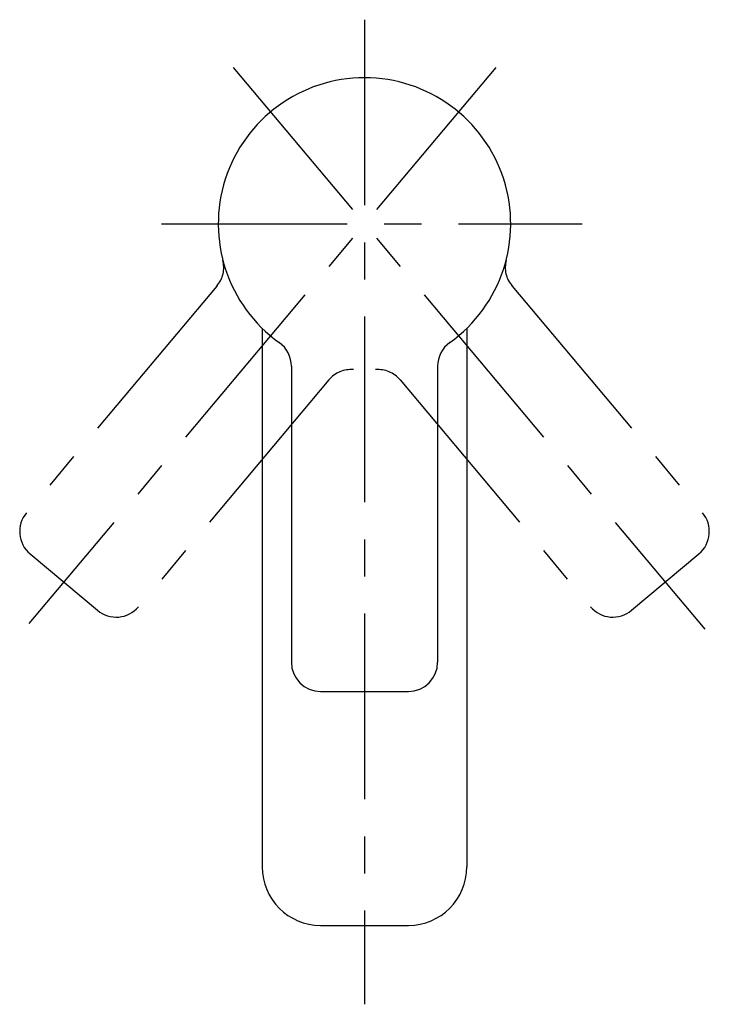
# Model space of a CAD drawing. Header units: millimetres. Extents: x -259 to 32, y -162 to 388.
# Tile 3 of 3: x -259 to -141, y 219 to 388. Entities that reach past the tile are written whole.
import ezdxf

# ---------------------------------------------------------------- set-up
doc = ezdxf.new("R2010")
doc.units = ezdxf.units.MM
doc.linetypes.add('CENTER', pattern=[50.8, 31.75, -6.35, 6.35, -6.35])
doc.linetypes.add('PHANTOM', pattern=[63.5, 31.75, -6.35, 6.35, -6.35, 6.35, -6.35])

msp = doc.modelspace()

# ---------------------------------------------------------------- linework, layer by layer
at = {"color": 7, "linetype": 'CENTER'}
for p, q in [((-200, 387.927131), (-200, 219.495486)), ((-177.549273, 379.755735), (-257.381839, 284.614987)), ((-222.450727, 379.755735), (-141.814562, 283.657295)), ((-234.726162, 353), (-162.796467, 353))]:
    msp.add_line(p, q, dxfattribs=at)
at = {"color": 7, "linetype": 'PHANTOM'}
for p, q in [((-225.238352, 342.368651), (-257.784626, 303.581512)), ((-174.761648, 342.368651), (-142.215374, 303.581512)), ((-206.087241, 326.298961), (-238.633515, 287.511822)), ((-193.912759, 326.298961), (-161.366485, 287.511822)), ((-257.168342, 296.537352), (-245.677675, 286.895537)), ((-154.322325, 286.895537), (-142.831658, 296.537352))]:
    msp.add_line(p, q, dxfattribs=at)
at = {"color": 7, "linetype": 'Continuous'}
for p, q in [((-217.5, 335.146429), (-217.5, 243)), ((-182.5, 335.146429), (-182.5, 243)), ((-212.5, 328.633014), (-212.5, 278)), ((-187.5, 328.633014), (-187.5, 278)), ((-207.5, 273), (-192.5, 273)), ((-207.5, 233), (-192.5, 233))]:
    msp.add_line(p, q, dxfattribs=at)
for centre, radius, start, end in [((-200, 353), 25, -54.314664, 234.314659), ((-217.5, 328.633014), 5, 0, 54.314664), ((-182.5, 328.633014), 5, 125.685331, 179.999995), ((-207.5, 278), 5, -179.999995, -89.999997), ((-192.5, 278), 5, -89.999997, 0), ((-207.5, 243), 10, -179.999995, -89.999997), ((-192.5, 243), 10, -89.999997, 0)]:
    msp.add_arc(centre, radius, start, end, dxfattribs=at)
at = {"color": 7, "linetype": 'PHANTOM'}
for centre, start, end in [((-229.068574, 345.582589), -39.999999, 14.314665), ((-170.931426, 345.582589), 165.68533, 219.999994), ((-202.257019, 323.085023), 85.685332, 139.999996), ((-197.742981, 323.085023), 39.999999, 94.314663), ((-253.954404, 300.367574), 139.999996, 229.999994), ((-146.045596, 300.367574), -49.999999, 39.999999), ((-242.463737, 290.72576), -129.999996, -39.999999), ((-157.536263, 290.72576), -139.999996, -49.999999)]:
    msp.add_arc(centre, 5, start, end, dxfattribs=at)

doc.saveas('drawing.dxf')
